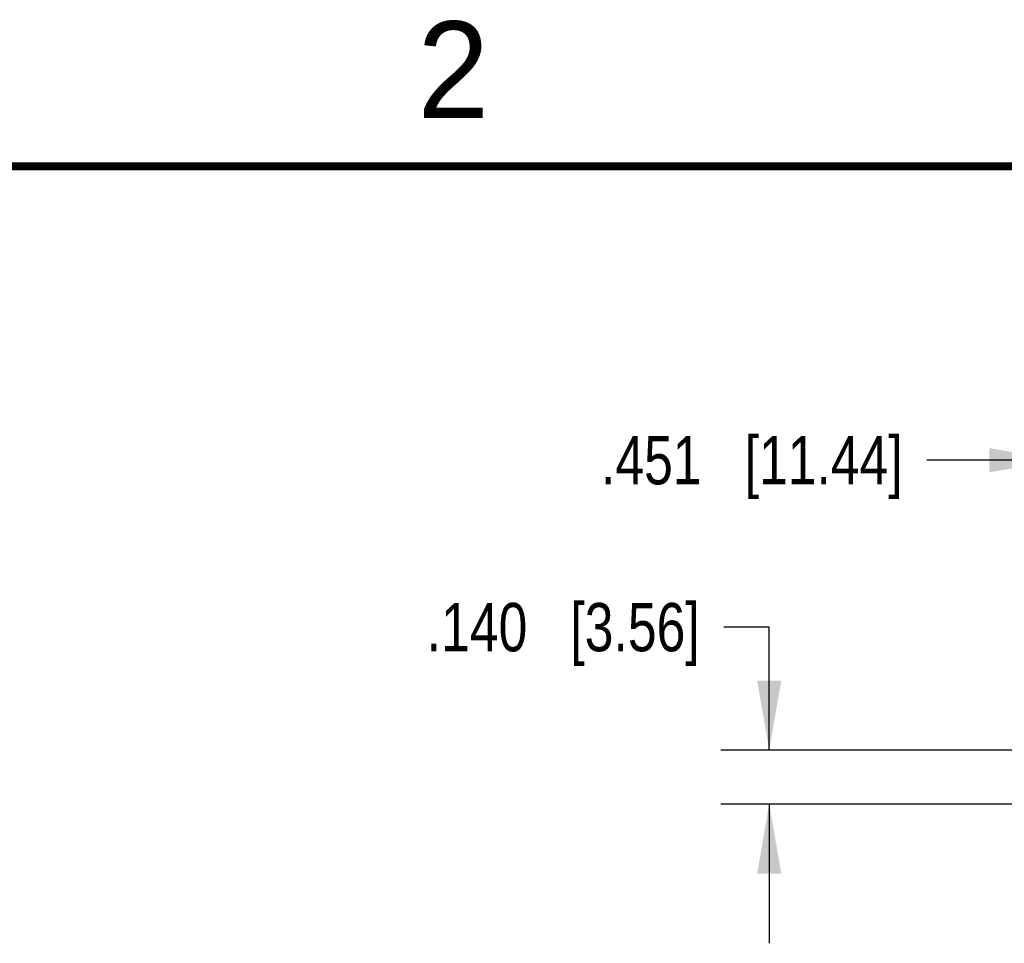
# Model space of a CAD drawing. Header units: inches. Extents: x 0 to 22, y 0 to 17.
# Tile 29 of 33: x 12.6 to 15.1, y 14.5 to 16.9. Entities that reach past the tile are written whole.
import ezdxf

# ---------------------------------------------------------------- set-up
doc = ezdxf.new("R2010")
doc.units = ezdxf.units.IN
doc.header["$LTSCALE"] = 1.21
doc.header["$MEASUREMENT"] = 0
doc.layers.get('0').update_dxf_attribs({"linetype": 'CONTINUOUS'})
doc.layers.add('DIMENSIONS', color=7, linetype='CONTINUOUS')
doc.styles.get("Standard").update_dxf_attribs({"font": 'txt', "width": 0.8})
doc.styles.add('TEXTSTYLE_2', font='txt')
doc.dimstyles.new('DIMSTYLE_1', dxfattribs={"dimtxt": 0.125, "dimasz": 0.18, "dimexe": 0.125, "dimexo": 0.0625, "dimgap": 0.0625, "dimtad": 0, "dimtih": 1, "dimtoh": 1, "dimdec": 3, "dimzin": 4, "dimdsep": 46, "dimtxsty": 'STANDARD', "dimblk": '_FILLED', "dimblk1": '_FILLED', "dimblk2": '_FILLED', "dimcen": 0.09, "dimadec": 0, "dimazin": 0, "dimtp": 0.001, "dimtm": 0.001, "dimtfac": 1, "dimtdec": 3, "dimtofl": 0, "dimtmove": 0, "dimatfit": 3, "dimldrblk": '_FILLED', "dimfxl": 1, "dimtolj": 1, "dimtzin": 4, "dimarcsym": 0})

# ---------------------------------------------------------------- blocks, each defined once
blk = doc.blocks.new('_FILLED')
at = {"color": 0, "linetype": 'BYBLOCK'}
blk.add_solid([(0, 0), (-1, 0.174), (-1, -0.174)], dxfattribs=at)
blk = doc.blocks.new('*D9')
at = {"layer": 'DIMENSIONS', "color": 2, "linetype": 'CONTINUOUS'}
for p, q in [((14.5356, 15.3076), (14.4181, 15.3076)), ((14.5356, 14.9895), (14.5356, 15.3076)), ((15.5681, 14.9895), (14.4106, 14.9895)), ((15.372, 14.8495), (14.4106, 14.8495)), ((14.5356, 14.8495), (14.5356, 14.4895))]:
    blk.add_line(p, q, dxfattribs=at)
at = {"layer": 'DIMENSIONS', "color": 2, "linetype": 'CONTINUOUS', "xscale": 0.18, "yscale": 0.18, "zscale": 0.18}
for p, rotation in [((14.5356, 14.9895), 270), ((14.5356, 14.8495), 90)]:
    blk.add_blockref('_FILLED', p, dxfattribs=dict(at, rotation=rotation))
at = {"layer": 'DIMENSIONS', "color": 2, "linetype": 'CONTINUOUS', "insert": (14.3556, 15.3701), "char_height": 0.125, "width": 1.125, "attachment_point": 3, "line_spacing_factor": 0.9}
blk.add_mtext('.140{\\Ftxt.shx;\\W1.000000;\\H0.125000; }[3.56]', dxfattribs=at)
blk = doc.blocks.new('*D12')
at = {"layer": 'DIMENSIONS', "color": 2, "linetype": 'CONTINUOUS'}
for p, q in [((15.2856, 14.8378), (15.2856, 15.8645)), ((15.7361, 15.052), (15.7361, 15.8645)), ((15.2856, 15.7395), (14.9434, 15.7395)), ((15.7361, 15.7395), (16.0961, 15.7395))]:
    blk.add_line(p, q, dxfattribs=at)
at = {"layer": 'DIMENSIONS', "color": 2, "linetype": 'CONTINUOUS', "xscale": 0.18, "yscale": 0.18, "zscale": 0.18}
blk.add_blockref('_FILLED', (15.2856, 15.7395), dxfattribs=at)
at = {"layer": 'DIMENSIONS', "color": 2, "linetype": 'CONTINUOUS', "xscale": 0.18, "yscale": 0.18, "zscale": 0.18, "rotation": 180}
blk.add_blockref('_FILLED', (15.7361, 15.7395), dxfattribs=at)
at = {"layer": 'DIMENSIONS', "color": 2, "linetype": 'CONTINUOUS', "insert": (14.8809, 15.802), "char_height": 0.125, "width": 1.225, "attachment_point": 3, "line_spacing_factor": 0.9}
blk.add_mtext('.451{\\Ftxt.shx;\\W1.000000;\\H0.125000; }[11.44]', dxfattribs=at)

msp = doc.modelspace()

# ---------------------------------------------------------------- linework, layer by layer
at = {"color": 7, "linetype": 'CONTINUOUS', "const_width": 0.02}
msp.add_lwpolyline([(21.5, 16.5), (0.5, 16.5)], dxfattribs=at)

# ---------------------------------------------------------------- texts
at = {"color": 2, "linetype": 'CONTINUOUS', "insert": (13.625, 16.875), "char_height": 0.25, "width": 0.25, "attachment_point": 1, "line_spacing_factor": 0.9, "style": 'TEXTSTYLE_2'}
msp.add_mtext('2', dxfattribs=at)

# ---------------------------------------------------------------- dimensions: what is measured, and where the dimension line sits
at = {"layer": 'DIMENSIONS', "color": 2, "linetype": 'CONTINUOUS'}
dim = msp.add_linear_dim(base=(15.73612, 15.7395), p1=(15.28558, 14.77533), p2=(15.73612, 14.9895), dimstyle='DIMSTYLE_1', dxfattribs=at)
dim.commit()
dim.dimension.update_dxf_attribs({"geometry": '*D12', "text_midpoint": (14.26842, 15.7395), "dimtype": 160})
dim = msp.add_linear_dim(base=(14.5356, 14.8495), p1=(15.6306, 14.9895), p2=(15.4345, 14.8495), angle=270, dimstyle='DIMSTYLE_1', dxfattribs=at)
dim.commit()
dim.dimension.update_dxf_attribs({"geometry": '*D9', "text_midpoint": (13.7931, 15.3076), "dimtype": 160})

doc.saveas('drawing.dxf')
